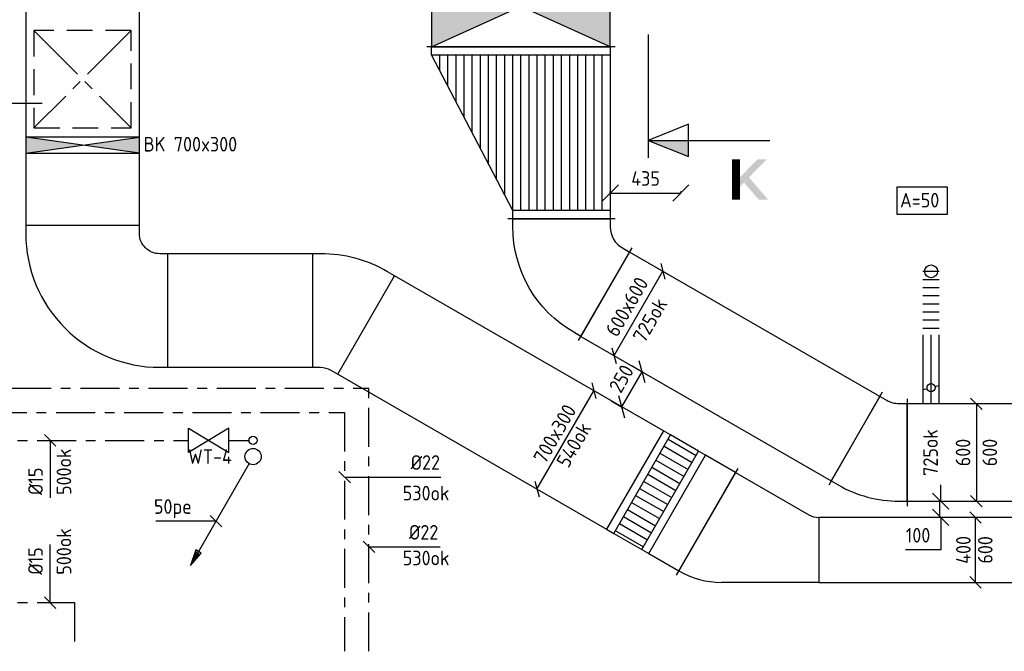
# Model space of a CAD drawing. Header units: millimetres. Extents: x 83336 to 140913, y 137697 to 176199.
# Tile 32 of 45: x 118562 to 124627, y 140400 to 144292. Entities that reach past the tile are written whole.
import ezdxf
from ezdxf.enums import TextEntityAlignment as Align

# ---------------------------------------------------------------- set-up
doc = ezdxf.new("R2010")
doc.units = ezdxf.units.MM
doc.header["$LTSCALE"] = 50
for name, pattern in [('CENTER2', [28.575, 19.05, -3.175, 3.175, -3.175]), ('CENTRE2', [28.575, 19.05, -3.175, 3.175, -3.175]), ('HIDDEN2', [4.7625, 3.175, -1.5875]), ('KOUDWATER', [8.4, 4.8, -1.2, 1.2, -1.2])]:
    doc.linetypes.add(name, pattern=pattern)
doc.layers.get('0').update_dxf_attribs({"linetype": 'CONTINUOUS'})
doc.layers.get('DEFPOINTS').update_dxf_attribs({"linetype": 'CONTINUOUS'})
for name, color, linetype in [('WL52----_PIJL', 2, 'CONTINUOUS'), ('WL531---_SYMBOOL', 2, 'CONTINUOUS'), ('WL5310--_KW', 2, 'KOUDWATER'), ('WL5310--_SYMBOOL', 2, 'CONTINUOUS'), ('WL5771--_T_KANAAL-C', 3, 'CONTINUOUS'), ('WL5771--_T_KANAAL-H', 1, 'CONTINUOUS'), ('WL5771--_T_KANAAL-H1', 1, 'HIDDEN2'), ('WL5771--_T_KANAAL-H2', 1, 'CONTINUOUS'), ('WL5771--_T_ORNAMENT-C', 2, 'CONTINUOUS'), ('WL5772--_R_FLEX-C', 2, 'CONTINUOUS'), ('WL5772--_R_KANAAL-C', 4, 'CONTINUOUS'), ('WL5772--_R_KANAAL-H', 1, 'CONTINUOUS'), ('WL5772--_R_KANAAL-H1', 1, 'HIDDEN2'), ('WL5772--_R_KANAAL-H2', 1, 'CONTINUOUS'), ('WL5772--_R_ORNAMENT-C', 2, 'CONTINUOUS'), ('WL5773--_HARTLIJN', 1, 'CENTER2'), ('WM520---_MATEN-B', 1, 'CONTINUOUS'), ('WM530---_MATEN-B', 1, 'CONTINUOUS'), ('WM570---_R_MATEN-B', 1, 'CONTINUOUS'), ('WM570---_T_MATEN-B', 1, 'CONTINUOUS'), ('WM5771--_T_MATEN-B', 1, 'CONTINUOUS'), ('WT52----_BIJSCHRIFT', 7, 'CONTINUOUS'), ('WT5771--_BIJSCHRIFT', 7, 'CONTINUOUS')]:
    doc.layers.add(name, color=color, linetype=linetype)
doc.styles.add('LZ-MAATVOEREN', font='simplex.shx')
doc.styles.add('MAATVOERING', font='iso.shx')
doc.styles.add('NORTXT', font='isocp.shx')
doc.styles.add('Smalschuin', font='isocp.shx')
doc.dimstyles.new('NORDINED', dxfattribs={"dimscale": 50, "dimtxt": 1.8, "dimasz": 0.18, "dimexe": 0.18, "dimexo": 0.0625, "dimgap": 1.25, "dimtad": 0, "dimtoh": 1, "dimdec": 4, "dimrnd": 1, "dimdsep": 46, "dimtxsty": 'MAATVOERING', "dimtsz": 1, "dimcen": 0.09, "dimclrd": 256, "dimclre": 256, "dimclrt": 1, "dimadec": 3, "dimazin": 0, "dimtfac": 1, "dimtdec": 4, "dimtofl": 0, "dimtmove": 0, "dimatfit": 3, "dimldrblk": 'OBLIQUE', "dimfxl": 1, "dimtvp": 1, "dimtolj": 1, "dimtzin": 0, "dimarcsym": 0})

# ---------------------------------------------------------------- blocks, each defined once
blk = doc.blocks.new('VTR7003007006000300-0')
at = {"layer": 'WL5771--_T_KANAAL-H'}
h = blk.add_hatch(dxfattribs=at)
h.set_pattern_fill('_U', color=256, scale=100, style=0, pattern_type=0)
h.set_pattern_definition([(0, (0, -350), (0, 100), [])])
h.paths.add_polyline_path([(50, -350), (250, -350), (250, 350), (50, 350)])
at = {"layer": 'WL5771--_T_KANAAL-H1'}
h = blk.add_hatch(dxfattribs=at)
h.set_pattern_fill('_U', color=256, scale=100, style=0, pattern_type=0)
h.set_pattern_definition([(0, (0, -300), (0, 100), [])])
h.paths.add_polyline_path([(50, -350), (250, -350), (250, 350), (50, 350)])
for p, q in [((50, -350), (50, 350)), ((250, -350), (250, 350))]:
    blk.add_line(p, q)
blk.add_lwpolyline([(0, -350), (50, -350), (250, -350), (300, -350), (300, 350), (250, 350), (50, 350), (0, 350)], close=True)
blk = doc.blocks.new('VPB7006004006005050012')
for p, q in [((-490.4, -155.6), (-110.4, 502.5)), ((-475.4, -129.7), (-125.4, 476.6)), ((-125.4, 476.6), (324.6, 216.7)), ((387.1, 200), (387.1, -200)), ((387.1, -200), (-212.9, -200))]:
    blk.add_line(p, q)
for centre, radius in [((387.1, 325), 125), ((-212.9, 325), 525)]:
    blk.add_arc(centre, radius, 240, 270)
blk = doc.blocks.new('KARH')
for p, q in [((1, 0.5), (0, 0.5)), ((0, 0), (0, 0)), ((1, 0), (1, 0)), ((0, -0.5), (1, -0.5))]:
    blk.add_line(p, q)
at = {"invisible_edges": 15}
blk.add_3dface([(0, 0.5), (0, -0.5), (1, -0.5), (1, 0.5)], dxfattribs=at)
blk = doc.blocks.new('VBO7003007003005050-0')
blk.add_lwpolyline([(-350, -177.3), (350, -177.3), (350, -127.3, 0.131652), (239.5, 285.2), (214.5, 328.5), (-391.7, -21.5), (-366.7, -64.8, -0.131652), (-350, -127.3)], format="xyb", close=True)
blk = doc.blocks.new('VBO7003007003005050-1')
blk.add_lwpolyline([(-350, -525), (350, -525), (350, -475, 0.414214), (-475, 350), (-525, 350), (-525, -350), (-475, -350, -0.414214), (-350, -475)], format="xyb", close=True)
blk = doc.blocks.new('VBK70030000010000')
blk.add_lwpolyline([(0, -350), (100, -350), (100, 350), (0, 350)], close=True)
blk.add_lwpolyline([(0, -350), (100, -350), (100, 350), (0, 350)], close=True)
at = {"layer": 'WL5771--_T_KANAAL-H'}
for p, q in [((0, -350), (100, 350)), ((0, 350), (100, -350))]:
    blk.add_line(p, q, dxfattribs=at)
at = {"layer": 'WL5771--_T_KANAAL-H2'}
for points in [[(0, 350), (100, 350), (50, 0)], [(0, -350), (100, -350), (50, 0)]]:
    blk.add_solid(points, dxfattribs=at)
blk = doc.blocks.new('MVLINE')
blk.add_line((35.4, -35.4), (-35.4, 35.4))
blk = doc.blocks.new('SS52PY03')
for p, q in [((-6.985, -11.7348), (-7.493, -12.877801)), ((-7.366, -12.9286), (-6.6294, -11.938))]:
    blk.add_line(p, q)
blk.add_lwpolyline([(-0.4826, -0.8636), (-7.7216, -13.4112), (-6.4008, -11.887199), (-7.0612, -11.5062), (-7.7216, -13.4112)])
blk.add_circle((0, 0), 1)
blk = doc.blocks.new('SS53TP06')
blk.add_circle((0, 0), 0.5)
blk = doc.blocks.new('VBK110035000050000')
for p, q in [((0, -580), (0, 580)), ((0, -580), (0, 580)), ((500, 580), (500, -580)), ((500, -580), (500, 580))]:
    blk.add_line(p, q)
blk.add_lwpolyline([(0, -550), (500, -550), (500, 550), (0, 550)], close=True)
at = {"layer": 'WL5772--_R_KANAAL-H'}
for p, q in [((0, -550), (500, 550)), ((0, 550), (500, -550))]:
    blk.add_line(p, q, dxfattribs=at)
at = {"layer": 'WL5772--_R_KANAAL-H2'}
for points in [[(0, 550), (500, 550), (250, 0)], [(0, -550), (500, -550), (250, 0)]]:
    blk.add_solid(points, dxfattribs=at)
blk = doc.blocks.new('2DEC75')
at = {"color": 0, "const_width": 0.2}
blk.add_lwpolyline([(0.1, 0), (0.1, 1)], dxfattribs=at)
at = {"color": 0}
for points in [[(0.2, 0.33), (0.2, 0.56), (0.86, 1), (0.63, 1)], [(0.3, 0.42), (0.42, 0.55), (0.66, 0), (0.89, 0)]]:
    blk.add_solid(points, dxfattribs=at)
blk = doc.blocks.new('P5')
at = {"color": 2}
for p, q in [((-750, 0), (-500, 100)), ((-500, 100), (-500, -100)), ((-500, -100), (-750, 0)), ((-750, 0), (0, 0))]:
    blk.add_line(p, q, dxfattribs=at)
blk.add_solid([(-750, 0), (-500, 100), (-500, 0)], dxfattribs=at)
blk = doc.blocks.new('VVB600600600600505001500301-HRF')
for p, q in [((371.1, -17.3), (-200.5, 312.7)), ((330, -170.6), (-330, -170.6))]:
    blk.add_line(p, q)
blk.add_lwpolyline([(300, -170.6), (300, -120.6, -0.131652), (320.1, -45.6), (345.1, -2.3), (-174.5, 297.7), (-199.5, 254.4, 0.131652), (-300, -120.6), (-300, -170.6)], format="xyb", close=True)
blk = doc.blocks.new('VVB600600600600505001500601-HRF')
for p, q in [((-433.3, -130.9), (-103.3, 440.7)), ((-330, -309.8), (330, -309.8))]:
    blk.add_line(p, q)
blk.add_lwpolyline([(-300, -309.8), (-300, -259.8, 0.267949), (-375, -129.9), (-418.3, -104.9), (-118.3, 414.7), (-75, 389.7, -0.267949), (300, -259.8), (300, -309.8)], format="xyb", close=True)
blk = doc.blocks.new('VPS11003506006001060-5000-1251255050FL-S')
at = {"layer": 'WL5772--_R_KANAAL-H'}
h = blk.add_hatch(dxfattribs=at)
h.set_pattern_fill('_U', color=256, scale=100, angle=360, style=0, pattern_type=0)
h.set_pattern_definition([(0, (50, -7e-12), (0, 100), [])])
h.paths.add_polyline_path([(50, -550), (50, 550), (1009.5, 550), (1009.5, -50)])
at = {"layer": 'WL5772--_R_KANAAL-H1'}
h = blk.add_hatch(dxfattribs=at)
h.set_pattern_fill('_U', color=256, scale=100, angle=360, style=0, pattern_type=0)
h.set_pattern_definition([(0, (50, 50), (0, 100), [])])
h.paths.add_polyline_path([(50, -550), (50, 550), (1009.5, 550), (1009.5, -50)])
for p, q in [((0, 580), (0, -580)), ((50, -550), (50, 550)), ((1009.5, 550), (1009.5, -50)), ((1059.5, 580), (1059.5, -80))]:
    blk.add_line(p, q)
blk.add_lwpolyline([(0, -550), (0, 550), (50, 550), (1009.5, 550), (1059.5, 550), (1059.5, -50), (1009.5, -50), (50, -550)], close=True)
blk = doc.blocks.new('*D550')
at = {"layer": 'DEFPOINTS', "color": 0, "transparency": 16777216}
for p in [(122200, 143223.3), (122635, 143223.7), (122635, 143223.3)]:
    blk.add_point(p, dxfattribs=at)
at = {"layer": 'WM570---_T_MATEN-B', "lineweight": -2, "transparency": 16777216}
for p, q in [((122150, 143173.7), (122250, 143273.7)), ((122585, 143173.7), (122685, 143273.7)), ((122200, 143226.4), (122200, 143232.7)), ((122200, 143223.7), (122635, 143223.7)), ((122635, 143226.4), (122635, 143232.7))]:
    blk.add_line(p, q, dxfattribs=at)
at = {"layer": 'WM570---_T_MATEN-B', "color": 1, "transparency": 16777216, "insert": (122417.5, 143313.7), "char_height": 90, "attachment_point": 5, "style": 'MAATVOERING'}
blk.add_mtext('\\A1;435', dxfattribs=at)
blk = doc.blocks.new('_OBLIQUE')
at = {"color": 0, "linetype": 'ByBlock'}
blk.add_line((-0.5, -0.5), (0.5, 0.5), dxfattribs=at)
blk = doc.blocks.new('*D551')
at = {"layer": 'DEFPOINTS', "color": 0, "transparency": 16777216}
for p in [(122327.6, 142162.4), (122396.8, 142122.4), (122202.6, 141945.9)]:
    blk.add_point(p, dxfattribs=at)
at = {"layer": 'WM570---_T_MATEN-B', "lineweight": -2, "transparency": 16777216}
for p, q in [((122330.3, 142160.8), (122404.6, 142117.9)), ((122415.1, 142054.1), (122378.5, 142190.7)), ((122271.8, 141905.9), (122396.8, 142122.4)), ((122205.3, 141944.3), (122279.6, 141901.4)), ((122290.1, 141837.6), (122253.5, 141974.2))]:
    blk.add_line(p, q, dxfattribs=at)
at = {"layer": 'WM570---_T_MATEN-B', "color": 1, "transparency": 16777216, "insert": (122268.4, 142080), "char_height": 90, "attachment_point": 5, "rotation": 60, "style": 'MAATVOERING'}
blk.add_mtext('\\A1;250', dxfattribs=at)
blk = doc.blocks.new('*D552')
at = {"layer": 'DEFPOINTS', "color": 0, "transparency": 16777216}
for p in [(124230.3, 141325), (124235.4, 141325), (124230.3, 141225)]:
    blk.add_point(p, dxfattribs=at)
at = {"layer": 'WM570---_T_MATEN-B', "lineweight": -2, "transparency": 16777216}
for p, q in [((124285.4, 141275), (124185.4, 141375)), ((124235.4, 141325), (124235.4, 141425)), ((124233.4, 141325), (124244.4, 141325)), ((124285.4, 141175), (124185.4, 141275)), ((124233.4, 141225), (124244.4, 141225)), ((124235.4, 141225), (124235.4, 141025)), ((124235.4, 141025), (124018.6, 141025))]:
    blk.add_line(p, q, dxfattribs=at)
at = {"layer": 'WM570---_T_MATEN-B', "color": 1, "transparency": 16777216, "insert": (124095.8, 141115), "char_height": 90, "attachment_point": 5, "style": 'MAATVOERING'}
blk.add_mtext('\\A1;100', dxfattribs=at)
blk = doc.blocks.new('KARO')
for p, q in [((1, 0.5), (0, 0.5)), ((0, -0.5), (1, -0.5))]:
    blk.add_line(p, q)
at = {"layer": 'WL5773--_HARTLIJN'}
blk.add_line((0, 0), (1, 0), dxfattribs=at)
blk = doc.blocks.new('FLLINE100')
blk.add_line((0, -50), (0, 50))
blk = doc.blocks.new('OEX1000040000')
at = {"rotation": 270}
for p in [(0, 400), (0, 350), (0, 300), (0, 250), (0, 200), (0, 150), (0, 100), (0, 50)]:
    blk.add_blockref('FLLINE100', p, dxfattribs=at)
blk = doc.blocks.new('ORN_A_RN')
blk.add_circle((0, 0), 0.5)
at = {"color": 1, "style": 'LZ-MAATVOEREN', "flags": 9}
for tag, p in [('ROS_TYPE', (0.633, 0.683)), ('ROS_M3H', (0.633, 0.483)), ('ROS_ZIJDE', (0.633, 0.283)), ('ROS_STAT', (0.633, 0.083))]:
    blk.add_attdef(tag, p, '', height=0.125, dxfattribs=at)
blk = doc.blocks.new('ORK10000000')
at = {"layer": 'WL5772--_R_KANAAL-H'}
for p, q in [((24.1, 6.5), (48.3, 12.9)), ((-24.1, -6.5), (-48.3, -12.9))]:
    blk.add_line(p, q, dxfattribs=at)
blk.add_circle((0, 0), 25, dxfattribs=at)
blk = doc.blocks.new('SS53AP30')
blk.add_lwpolyline([(-2.5, -1.5), (-2.5, 1.5), (2.5, -1.5), (2.5, 1.5)], close=True)

msp = doc.modelspace()

# ---------------------------------------------------------------- linework, layer by layer
at = {"color": 2, "linetype": 'CENTRE2'}
msp.add_line((122432.64357, 144200.86234), (122432.64357, 143441.07556), dxfattribs=at)
at = {"layer": 'WL5310--_KW'}
for p, q in [((118516.46895, 142021.36139), (120713.78055, 142021.36139)), ((120713.78055, 140400), (120713.78055, 142021.36139)), ((118366.46895, 141871.36139), (120563.78055, 141871.36139)), ((120563.78055, 141871.36139), (120563.78055, 140400)), ((118250, 141700), (119601.59333, 141700)), ((119851.59333, 141700), (119975, 141700)), ((118250, 140700), (118900, 140700)), ((118900, 140700), (118900, 140400))]:
    msp.add_line(p, q, dxfattribs=at)
at = {"layer": 'WL5771--_T_KANAAL-C', "color": 1, "linetype": 'CENTRE2', "ltscale": 0.4}
for p, q in [((119250, 144225), (118650, 143625)), ((118650, 144225), (119250, 143625))]:
    msp.add_line(p, q, dxfattribs=at)
at = {"layer": 'WL5771--_T_KANAAL-C', "color": 1, "linetype": 'HIDDEN2'}
msp.add_lwpolyline([(118650, 143625), (119250, 143625), (119250, 144225), (118650, 144225)], close=True, dxfattribs=at)
at = {"layer": 'WL5771--_T_ORNAMENT-C'}
msp.add_lwpolyline([(123966.42738, 143262.29692), (124276.08421, 143262.29692), (124276.08421, 143091.71525), (123966.42738, 143091.71525)], close=True, dxfattribs=at)
at = {"layer": 'WM520---_MATEN-B'}
msp.add_lwpolyline([(119771.25785, 141202.15893), (119746.25785, 141202.15893), (119401.60188, 141202.15893)], dxfattribs=at)
at = {"layer": 'WM530---_MATEN-B'}
for points in [[(118750, 141700), (118750, 141700), (118750, 141345.28138)], [(118750, 140700), (118750, 140800), (118750, 141058.47726)]]:
    msp.add_lwpolyline(points, dxfattribs=at)
at = {"layer": 'WM530---_MATEN-B', "color": 1}
for points in [[(120563.78055, 141473.40477), (120899.0203, 141473.40477), (121157.49756, 141473.40477)], [(120713.78055, 141043.42736), (120713.78055, 141043.42736), (121152.08656, 141043.42736)]]:
    msp.add_lwpolyline(points, dxfattribs=at)
at = {"layer": 'WM570---_R_MATEN-B'}
msp.add_line((124230.29734, 141225), (124230.29734, 141325), dxfattribs=at)
for points in [[(122223.57795, 142222.43446), (122523.57795, 142742.0497)], [(124455.29734, 141925), (124455.29734, 141325)]]:
    msp.add_lwpolyline(points, dxfattribs=at)
at = {"layer": 'WM5771--_T_MATEN-B'}
for points in [[(121748.57795, 141399.71032), (122098.57795, 142005.9281)], [(124450, 140825), (124450, 141225)]]:
    msp.add_lwpolyline(points, dxfattribs=at)
at = {"layer": 'WT5771--_BIJSCHRIFT', "color": 1}
msp.add_lwpolyline([(118700, 143775), (117200, 143775)], dxfattribs=at)

# ---------------------------------------------------------------- block references
at = {"color": 2, "xscale": -1, "rotation": 180}
msp.add_blockref('P5', (123182.64357, 143548.67633), dxfattribs=at)
at = {"color": 2, "xscale": 250.25, "yscale": 250, "zscale": 250.25}
msp.add_blockref('2DEC75', (122950, 143182.60077), dxfattribs=at)
at = {"layer": 'WL52----_PIJL', "xscale": 50, "yscale": 50, "zscale": 50}
msp.add_blockref('SS52PY03', (120000, 141600), dxfattribs=at)
at = {"layer": 'WL531---_SYMBOOL', "xscale": 50, "yscale": 50, "zscale": 50}
msp.add_blockref('SS53TP06', (120000, 141700), dxfattribs=at)
at = {"layer": 'WL5310--_SYMBOOL', "xscale": 50, "yscale": 50, "zscale": 50}
msp.add_blockref('SS53AP30', (119726.59333, 141700), dxfattribs=at)
at = {"layer": 'WL5771--_T_KANAAL-C', "yscale": 700}
for p, xscale, zscale, rotation in [((118950, 143569.18055), 1435.819447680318, 300, 90), ((118950, 143025), 444.1805523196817, 300, 90), ((120365.54446, 142500), 890.5444566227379, 300, 180), ((122352.86842, 141454.96825), 1912.787643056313, 300, 149.9999999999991), ((122797.17875, 141198.44555), 213.0453818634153, 600, 149.9999999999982)]:
    msp.add_blockref('KARH', p, dxfattribs=dict(at, xscale=xscale, zscale=zscale, rotation=rotation))
at = {"layer": 'WL5771--_T_KANAAL-C'}
for name, p, rotation in [('VBK70030000010000', (118950, 143469.18055), 90), ('VBO7003007003005050-1', (118950, 142500), 180), ('VBO7003007003005050-0', (120542.82032, 142500), 59.99999999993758), ('VTR7003007006000300-0', (122352.86842, 141454.96825), 329.9999999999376)]:
    msp.add_blockref(name, p, dxfattribs=dict(at, rotation=rotation))
msp.add_blockref('VPB7006004006005050012', (123097.59526, 141025), dxfattribs=at)
at = {"layer": 'WL5771--_T_KANAAL-C', "xscale": 1750.321248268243, "yscale": 400, "zscale": 600}
msp.add_blockref('KARH', (123484.67875, 141025), dxfattribs=at)
at = {"layer": 'WL5772--_R_FLEX-C'}
msp.add_blockref('OEX1000040000', (124176.08231, 142341.66431), dxfattribs=at)
at = {"layer": 'WL5772--_R_KANAAL-C'}
for name, p, rotation in [('VBK110035000050000', (121650, 144124.99996), 90), ('VPS11003506006001060-5000-1251255050FL-S', (121650, 144124.99996), 270), ('VVB600600600600505001500601-HRF', (121900, 142755.66243), 180), ('VVB600600600600505001500301-HRF', (123858.36478, 141625), 90)]:
    msp.add_blockref(name, p, dxfattribs=dict(at, rotation=rotation))
for name, p, xscale, yscale, zscale, rotation in [('KARH', (122168.30127, 142600.75862), 1780.940107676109, 600, 600, 330.0000000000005), ('KARO', (124176.08231, 141925), 425, 100, 100, 90), ('KARH', (124725, 141625), 696.0580837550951, 600, 600, 180)]:
    msp.add_blockref(name, p, dxfattribs=dict(at, xscale=xscale, yscale=yscale, zscale=zscale, rotation=rotation))
msp.add_blockref('ORK10000000', (124176.08231, 142025), dxfattribs=at)
at = {"layer": 'WL5772--_R_ORNAMENT-C', "xscale": 80, "yscale": 80, "zscale": 80, "rotation": 180}
msp.add_blockref('ORN_A_RN', (124176.08231, 142741.66431), dxfattribs=at)
at = {"layer": 'WM520---_MATEN-B'}
msp.add_blockref('MVLINE', (119771.25785, 141202.15893), dxfattribs=at)
at = {"layer": 'WM530---_MATEN-B'}
for p in [(118750, 141700), (118750, 140700)]:
    msp.add_blockref('MVLINE', p, dxfattribs=at)
at = {"layer": 'WM530---_MATEN-B', "color": 1}
for p in [(120563.78055, 141473.40477), (120713.78055, 141043.42736)]:
    msp.add_blockref('MVLINE', p, dxfattribs=at)
at = {"layer": 'WM570---_R_MATEN-B', "rotation": 149.9999999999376}
for p in [(122523.57795, 142742.0497), (122223.57795, 142222.43446)]:
    msp.add_blockref('MVLINE', p, dxfattribs=at)
at = {"layer": 'WM570---_R_MATEN-B'}
for p in [(124455.29734, 141925), (124455.29734, 141325)]:
    msp.add_blockref('MVLINE', p, dxfattribs=at)
at = {"layer": 'WM5771--_T_MATEN-B'}
for p, rotation in [((122098.57795, 142005.9281), 149.9999999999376), ((121748.57795, 141399.71032), 149.9999999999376), ((124450, 141225), 180), ((124450, 140825), 180)]:
    msp.add_blockref('MVLINE', p, dxfattribs=dict(at, rotation=rotation))

# ---------------------------------------------------------------- texts
at = {"layer": 'WM520---_MATEN-B', "color": 1, "style": 'MAATVOERING'}
msp.add_text('50pe', height=90, dxfattribs=at).set_placement((119622.27055, 141247.15893), align=Align.RIGHT)
at = {"layer": 'WM530---_MATEN-B', "color": 1, "style": 'MAATVOERING'}
for s, p in [('500ok', (118880, 141363.21226)), ('%%c15', (118705, 141363.21226)), ('500ok', (118880, 140872)), ('%%c15', (118705, 140872))]:
    msp.add_text(s, height=90, rotation=90, dxfattribs=at).set_placement(p)
for p in [(120971.0203, 141518.40477), (120960.5301, 141088.42736)]:
    msp.add_text('%%C22', height=90, dxfattribs=at).set_placement(p)
for p in [(121209.77008, 141330.01128), (121209.77008, 140930.01128)]:
    msp.add_text('530ok', height=90, dxfattribs=at).set_placement(p, align=Align.RIGHT)
at = {"layer": 'WM570---_R_MATEN-B', "color": 1, "style": 'NORTXT'}
for s, rotation, p in [('600x600', 60, (122341.102, 142500.99208)), ('725ok', 60, (122483.99619, 142418.49208)), ('725ok', 90, (124217.79734, 141625)), ('600', 90, (124417.79734, 141625)), ('600', 90, (124582.79734, 141625))]:
    msp.add_text(s, height=90, rotation=rotation, dxfattribs=at).set_placement(p, align=Align.CENTER)
at = {"layer": 'WM5771--_T_MATEN-B', "color": 1, "style": 'MAATVOERING'}
for s, rotation, p in [('700x300', 60, (121897.59719, 141717.81921)), ('540ok', 60, (122014.51062, 141650.31921)), ('400', 90, (124420, 141025)), ('600', 90, (124555, 141025))]:
    msp.add_text(s, height=90, rotation=rotation, dxfattribs=at).set_placement(p, align=Align.CENTER)
at = {"layer": 'WT52----_BIJSCHRIFT', "color": 1, "style": 'MAATVOERING'}
msp.add_text('WT-4', height=90, dxfattribs=at).set_placement((119600, 141600), align=Align.MIDDLE_LEFT)
at = {"layer": 'WT5771--_BIJSCHRIFT', "color": 1}
for s, style, p in [('BK 700x300', 'MAATVOERING', (119325, 143525)), ('A=50', 'Smalschuin', (123984.71242, 143180.24949))]:
    msp.add_text(s, height=90, dxfattribs=dict(at, style=style)).set_placement(p, align=Align.MIDDLE_LEFT)

# ---------------------------------------------------------------- dimensions: what is measured, and where the dimension line sits
at = {"layer": 'WM570---_T_MATEN-B'}
dim = msp.add_linear_dim(base=(122635, 143223.67633), p1=(122200, 143223.30875), p2=(122635, 143223.30875), dimstyle='NORDINED', dxfattribs=at)
dim.commit()
dim.dimension.update_dxf_attribs({"geometry": '*D550', "text_midpoint": (122417.5, 143313.67633)})
for base, p1, p2, angle, picture, middle in [((122396.78303, 142122.43446), (122202.57157, 141945.88736), (122327.57157, 142162.39371), 60, '*D551', (122346.31688, 142035.02452)), ((124235.40477, 141325), (124230.29734, 141225), (124230.29734, 141325), 90, '*D552', (124095.76191, 141025))]:
    dim = msp.add_linear_dim(base=base, p1=p1, p2=p2, angle=angle, dimstyle='NORDINED', dxfattribs=at)
    dim.commit()
    dim.dimension.update_dxf_attribs({"geometry": picture, "text_midpoint": middle, "dimtype": 160})

doc.saveas('drawing.dxf')
